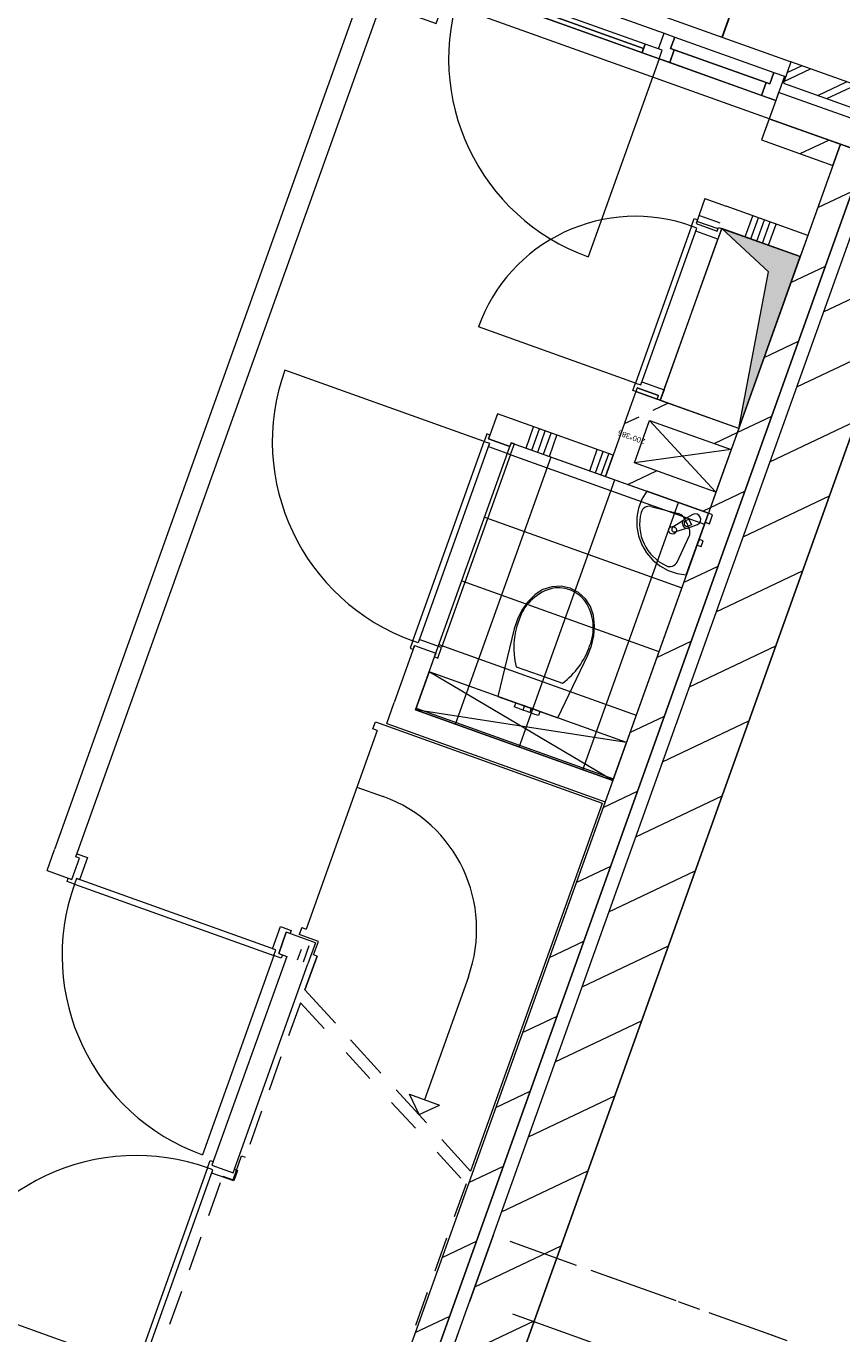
# Model space of a CAD drawing. Header units: metres. Extents: x 136314.7 to 136393.7, y 453293.7 to 453383.2.
# Tile 21 of 95: x 136353.9 to 136357.5, y 453315.8 to 453321.6. Entities that reach past the tile are written whole.
import ezdxf

# ---------------------------------------------------------------- set-up
doc = ezdxf.new("R2010")
doc.units = ezdxf.units.M
doc.set_wipeout_variables(frame=1)
for name, pattern in [('B0602', [312.5, 0, -312.5]), ('B0605', [966.6699999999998, 533.33, -233.3366666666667, 0.003333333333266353, -199.9999999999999]), ('B0701', [234.1199934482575, 155.9999942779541, -78.11999917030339]), ('B0703', [468.7000036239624, 312.5, -156.2000036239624]), ('Wipeout_Contour', [1000, 0, -1000])]:
    doc.linetypes.add(name, pattern=pattern)
for name, color, linetype in [('-DR-nw-vh-kantverharding', 4, 'Continuous'), ('kavelgrens', 211, 'Continuous'), ('SIT_Situatie plgr_2_23 Vloeren', 7, 'Continuous'), ('SIT_Situatie plgr_2_74 Sanitair', 7, 'Continuous'), ('SIT_Situatie plgr_2_New_21 Buitenwanden', 7, 'Continuous'), ('SIT_Situatie plgr_2_New_21 Buitenwanden Afdek-arcering', 7, 'Continuous'), ('SIT_Situatie plgr_2_New_21 Buitenwanden Deuren', 7, 'Continuous'), ('SIT_Situatie plgr_2_New_21 Buitenwanden Doorsnede-arcering', 7, 'Continuous'), ('SIT_Situatie plgr_2_New_22 C Binnenwanden', 7, 'Continuous'), ('SIT_Situatie plgr_2_New_22 C Binnenwanden Doorsnede-arcering', 7, 'Continuous'), ('SIT_Situatie plgr_2_New_22 NC Binnenwanden', 7, 'Continuous'), ('SIT_Situatie plgr_2_New_22 NC Binnenwanden Deuren', 7, 'Continuous'), ('SIT_Situatie plgr_2_New_22 NC Binnenwanden Doorsnede-arcering', 7, 'Continuous'), ('SIT_Situatie plgr_2_New_23 Vloeren', 7, 'Continuous'), ('SIT_Situatie plgr_2_New_24 Trappen', 7, 'Continuous'), ('SIT_Situatie plgr_2_New_43 Vloerafwerking', 7, 'Continuous'), ('SIT_Situatie plgr_2_New_43 Vloerafwerking Afdek-arcering', 7, 'Continuous'), ('SIT_Situatie plgr_2_New_74 Sanitair', 7, 'Continuous'), ('SIT_Situatie plgr_2_New_74 Sanitair 2D arcering', 7, 'Continuous'), ('SIT_Situatie plgr_2_New_90 Terrein perceel', 7, 'Continuous'), ('SIT_Situatie plgr_4_New_22 C Binnenwanden', 7, 'Continuous'), ('SIT_Situatie plgr_4_New_22 C Binnenwanden Doorsnede-arcering', 7, 'Continuous'), ('SIT_Situatie plgr_4_New_23 Vloeren', 7, 'Continuous'), ('SIT_Situatie plgr_4_New_28 Draagconstructies', 7, 'Continuous'), ('SIT_Situatie plgr_4_New_43 Vloerafwerking', 7, 'Continuous'), ('SIT_Situatie plgr_4_New_45 Plafondafwerking', 7, 'Continuous')]:
    doc.layers.add(name, color=color, linetype=linetype)
doc.styles.add('GENERATED_STYLE_1', font='arial.ttf')
pattern_1 = [(205.30822150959, (19050.70796805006, 24785.13211794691), (-106.8718969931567, 226.0053044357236), [])]

# ---------------------------------------------------------------- blocks, each defined once
blk = doc.blocks.new('*X86')
at = {"layer": 'SIT_Situatie plgr_2_New_22 NC Binnenwanden Doorsnede-arcering', "color": 7, "linetype": 'Continuous', "lineweight": 0}
for p, q in [((167787.7186523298, -128142.1333926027), (167821.4146684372, -128047.9815020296)), ((167813.5480009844, -128151.3774575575), (167847.2440170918, -128057.2255669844)), ((167839.3773496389, -128160.6215225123), (167873.0733657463, -128066.4696319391)), ((167865.2066982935, -128169.865587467), (167898.9027144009, -128075.7136968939)), ((167891.0360469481, -128179.1096524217), (167924.7320630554, -128084.9577618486)), ((168070.1743224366, -128243.2214454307), (168103.870338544, -128149.0695548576)), ((168096.0036710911, -128252.4655103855), (168129.6996871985, -128158.3136198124)), ((168121.8330197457, -128261.7095753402), (168155.5290358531, -128167.5576847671))]:
    blk.add_line(p, q, dxfattribs=at)
blk = doc.blocks.new('*X87')
at = {"layer": 'SIT_Situatie plgr_2_New_22 NC Binnenwanden Doorsnede-arcering', "color": 7, "linetype": 'Continuous', "lineweight": 0}
blk.add_line((168649.1426170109, -127144.0544410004), (168630.3347527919, -127137.323312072), dxfattribs=at)
blk = doc.blocks.new('*X88')
at = {"layer": 'SIT_Situatie plgr_2_New_22 NC Binnenwanden Doorsnede-arcering', "color": 7, "linetype": 'Continuous', "lineweight": 0}
blk.add_line((168630.3347526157, -127137.323312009), (168554.9906995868, -127110.3584993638), dxfattribs=at)
blk = doc.blocks.new('*X89')
at = {"layer": 'SIT_Situatie plgr_2_New_22 NC Binnenwanden Doorsnede-arcering', "color": 7, "linetype": 'Continuous', "lineweight": 0}
blk.add_line((168639.898573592, -127169.8837973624), (168545.7466598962, -127136.1878570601), dxfattribs=at)
blk = doc.blocks.new('*X100')
at = {"layer": 'SIT_Situatie plgr_2_New_22 NC Binnenwanden Doorsnede-arcering', "color": 7, "linetype": 'Continuous', "lineweight": 0}
for p, q in [((168760.3597802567, -127205.0747089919), (168794.0557218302, -127110.9227917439)), ((168786.1891363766, -127214.3187530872), (168819.8850779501, -127120.1668358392)), ((168812.0184924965, -127223.5627971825), (168845.7144340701, -127129.4108799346)), ((168837.8478486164, -127232.8068412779), (168871.54379019, -127138.6549240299)), ((168863.6772047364, -127242.0508853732), (168897.37314631, -127147.8989681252))]:
    blk.add_line(p, q, dxfattribs=at)
blk = doc.blocks.new('*X105')
at = {"layer": 'SIT_Situatie plgr_2_New_22 NC Binnenwanden Doorsnede-arcering', "color": 7, "linetype": 'Continuous', "lineweight": 0}
for p, q in [((166823.9981870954, -130351.6810850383), (166797.9061806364, -130424.5861943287)), ((166788.9247741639, -130368.2663681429), (166772.0768319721, -130415.3421294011))]:
    blk.add_line(p, q, dxfattribs=at)
blk = doc.blocks.new('woonblok 1 jutfasehof')
at = {"layer": 'SIT_Situatie plgr_2_New_22 C Binnenwanden Doorsnede-arcering', "linetype": 'Continuous', "lineweight": 0}
h = blk.add_hatch(dxfattribs=at)
h.set_pattern_fill('130_KALKZANDSTEEN_0002', color=252, style=0, pattern_type=2)
h.set_pattern_definition(pattern_1)
h.paths.add_polyline_path([(-13085.87097515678, 25357.34241961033), (-16610.47425999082, 15509.05466566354), (-16497.4919913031, 15468.61944633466), (-12972.88870646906, 25316.90720028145)])
at = {"layer": 'SIT_Situatie plgr_2_New_22 NC Binnenwanden Doorsnede-arcering', "linetype": 'Continuous', "lineweight": 0}
h = blk.add_hatch(dxfattribs=at)
h.set_pattern_fill('130_KALKZANDSTEEN_0002', color=252, style=0, pattern_type=2)
h.set_pattern_definition(pattern_1)
h.paths.add_polyline_path([(-13933.57040381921, 24131.28181120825), (-13571.0855075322, 24001.55209492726), (-13537.38949135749, 24095.70398568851), (-13899.87443625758, 24225.43371936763)])
h = blk.add_hatch(dxfattribs=at)
h.set_pattern_fill('130_KALKZANDSTEEN_0002', color=252, style=0, pattern_type=2)
h.set_pattern_definition(pattern_1)
h.paths.add_polyline_path([(-14000.96233893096, 23942.97799552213), (-13933.57040514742, 24131.2818111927), (-14027.72229300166, 24164.97782949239), (-14095.11422959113, 23976.67401482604)])
h = blk.add_hatch(dxfattribs=at)
h.set_pattern_fill('130_KALKZANDSTEEN_0002', color=252, style=0, pattern_type=2)
h.set_pattern_definition(pattern_1)
h.paths.add_polyline_path([(-14034.6583064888, 23848.82608757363), (-13672.17341146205, 23719.09637445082), (-13638.47739317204, 23813.24826424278), (-14000.96233893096, 23942.97799552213)])
at = {"layer": 'SIT_Situatie plgr_2_New_43 Vloerafwerking Afdek-arcering', "linetype": 'Continuous', "lineweight": 0}
h = blk.add_hatch(dxfattribs=at)
h.set_pattern_fill('950_RASTER_300_0002', color=252, style=0, pattern_type=2)
h.set_pattern_definition([(340.3082215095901, (-14322.26462745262, 23282.62594709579), (101.0880483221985, 282.455671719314), []), (70.30822150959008, (-14322.26462745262, 23282.62594709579), (-282.455671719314, 101.0880483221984), [])])
h.paths.add_polyline_path([(-14547.78601714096, 24032.46933260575), (-14972.35582009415, 22846.15551138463), (-14096.74323776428, 22532.78256158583), (-13672.17343481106, 23719.09638280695)])
at = {"layer": 'SIT_Situatie plgr_2_New_74 Sanitair 2D arcering', "linetype": 'Continuous', "lineweight": 0}
blk.add_hatch(color=252, dxfattribs=at).paths.add_polyline_path([(-13537.38949049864, 24095.70398808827), (-13264.45234913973, 24858.33451256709), (-13612.81444061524, 24983.00950308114), (-13405.85377609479, 24791.4694052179)])
at = {"layer": 'SIT_Situatie plgr_4_New_22 C Binnenwanden Doorsnede-arcering', "linetype": 'Continuous', "lineweight": 0}
h = blk.add_hatch(dxfattribs=at)
h.set_pattern_fill('130_KALKZANDSTEEN_0004', color=252, style=0, pattern_type=2)
h.set_pattern_definition([(205.3082214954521, (19084.40436645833, 24879.28353662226), (-106.8718969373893, 226.0053044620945), [])])
h.paths.add_polyline_path([(-12883.02989143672, 25389.89666212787), (-15889.72595040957, 16988.72319877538), (-15607.27028344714, 16887.63513716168), (-12600.57422447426, 25288.8086005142)])
at = {"layer": 'SIT_Situatie plgr_2_New_21 Buitenwanden', "color": 252, "linetype": 'Continuous', "lineweight": 0}
blk.add_line((-13373.23452466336, 25551.52871455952), (-13402.21309851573, 25470.55808866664), dxfattribs=at)
at = {"layer": 'SIT_Situatie plgr_2_New_21 Buitenwanden Deuren', "color": 252, "linetype": 'Continuous', "lineweight": 0}
for p, q in [((-14716.02930100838, 26153.18242610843), (-13868.66228585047, 25849.91828114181)), ((-13891.06992281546, 25736.85680315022), (-14770.44858076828, 26051.57759359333)), ((-14688.3878650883, 26043.45115882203), (-13959.65223205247, 25782.64399415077)), ((-13893.5973377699, 25780.24588211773), (-13868.66228585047, 25849.91828114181)), ((-13868.66228585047, 25849.91828114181), (-13821.5863405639, 25833.07027308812)), ((-13821.5863405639, 25833.07027308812), (-13839.7821892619, 25782.22825217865)), ((-13952.91302883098, 25801.47437226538), (-13966.39143527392, 25763.81361603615)), ((-13877.59151637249, 25774.51755937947), (-13952.91302883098, 25801.47437226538)), ((-13877.59151637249, 25774.51755937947), (-13893.5973377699, 25780.24588211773)), ((-13891.06992281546, 25736.85680315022), (-13877.59151637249, 25774.51755937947)), ((-13891.06992281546, 25736.85680315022), (-13877.59151637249, 25774.51755937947)), ((-13823.77636786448, 25776.49992944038), (-13843.99397752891, 25720.00879509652)), ((-13839.7821892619, 25782.22825217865), (-13823.77636786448, 25776.49992944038)), ((-13416.09868168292, 25630.59617969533), (-13823.77636786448, 25776.49992944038)), ((-13891.06992281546, 25736.85680315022), (-14205.79071325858, 24857.47814519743)), ((-13966.39143527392, 25763.81361603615), (-13891.06992281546, 25736.85680315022)), ((-13843.99397752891, 25720.00879509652), (-13891.06992281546, 25736.85680315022)), ((-13436.31629134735, 25574.10504535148), (-13843.99397752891, 25720.00879509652)), ((-13400.09286028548, 25624.86785695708), (-13381.89701158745, 25675.70987786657)), ((-13436.31629134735, 25574.10504535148), (-13416.09868168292, 25630.59617969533)), ((-13416.09868168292, 25630.59617969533), (-13400.09286028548, 25624.86785695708)), ((-13373.23452466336, 25551.52871455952), (-13436.31629134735, 25574.10504535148)), ((-13373.23452466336, 25551.52871455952), (-13402.21309851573, 25470.55808866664))]:
    blk.add_line(p, q, dxfattribs=at)
at = {"layer": 'SIT_Situatie plgr_2_New_21 Buitenwanden Deuren', "color": 252, "linetype": 'Continuous', "lineweight": 0, "flags": 128}
for points in [[(-14688.3878650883, 26043.45115882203), (-13959.65223205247, 25782.64399415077), (-13952.91302883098, 25801.47437226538), (-14681.64866186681, 26062.28153693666)], [(-14695.12706830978, 26024.62078070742), (-13966.39143527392, 25763.81361603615), (-13959.65223205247, 25782.64399415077), (-14688.3878650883, 26043.45115882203)], [(-13821.5863405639, 25833.07027308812), (-13381.89701158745, 25675.70987786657), (-13400.09286028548, 25624.86785695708), (-13839.7821892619, 25782.22825217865)], [(-13436.31629134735, 25574.10504535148), (-13843.99397752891, 25720.00879509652), (-13823.77636786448, 25776.49992944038), (-13416.09868168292, 25630.59617969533)]]:
    blk.add_lwpolyline(points, close=True, dxfattribs=at)
at = {"layer": 'SIT_Situatie plgr_2_New_21 Buitenwanden Deuren', "color": 252, "linetype": 'Continuous', "lineweight": 0}
blk.add_arc((-13891.06992281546, 25736.85680315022), 934.0000000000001, 160.3082215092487, 250.3082215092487, dxfattribs=at)
at = {"layer": 'SIT_Situatie plgr_2_New_22 C Binnenwanden', "color": 252, "linetype": 'Continuous', "lineweight": 0, "flags": 128}
for points in [[(-13085.87097515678, 25357.34241961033), (-16610.47425999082, 15509.05466566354)], [(-16497.4919913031, 15468.61944633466), (-12972.88870646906, 25316.90720028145)], [(-12972.88870646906, 25316.90720028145), (-13085.87097515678, 25357.34241961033)]]:
    blk.add_lwpolyline(points, dxfattribs=at)
at = {"layer": 'SIT_Situatie plgr_2_New_22 NC Binnenwanden', "color": 252, "linetype": 'Continuous', "lineweight": 0}
for p, q in [((-13726.98595298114, 25005.28324710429), (-13632.83403573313, 24971.58730553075)), ((-13988.12950017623, 24275.60588843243), (-13893.97758292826, 24241.90994685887)), ((-14647.8345109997, 24049.68871607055), (-14553.68262042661, 24015.99269996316)), ((-14976.37066804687, 23131.70778298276), (-14882.21877747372, 23098.01176687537)), ((-16497.63560679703, 22093.60421583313), (-16463.93959068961, 22187.75610640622)), ((-15579.65467370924, 21765.06805878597), (-15545.95865760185, 21859.2199493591)), ((-15876.25340834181, 20825.03592586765), (-15782.10151776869, 20791.33990976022))]:
    blk.add_line(p, q, dxfattribs=at)
at = {"layer": 'SIT_Situatie plgr_2_New_22 NC Binnenwanden', "color": 252, "linetype": 'Continuous', "lineweight": 0, "flags": 128}
for points in [[(-15219.14574922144, 26014.608679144), (-16574.56806110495, 22227.34892602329)], [(-16480.41617119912, 22193.6529080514), (-15124.99385928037, 25980.91266127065)], [(-13402.21309851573, 25470.55808866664), (-13435.90911462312, 25376.40619809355)], [(-13435.90911462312, 25376.40619809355), (-13119.55878501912, 25263.18759210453)], [(-13119.55878501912, 25263.18759210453), (-13085.86276891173, 25357.33948267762)], [(-13687.39322096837, 25115.91175172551), (-13726.98595079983, 25005.28325319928)], [(-13687.39322096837, 25115.91175172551), (-13593.2413037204, 25082.21581015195)], [(-13230.75636939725, 24952.4864161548), (-13593.2413037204, 25082.21581015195)], [(-13632.83403711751, 24971.58730166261), (-13626.93724529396, 24988.06389290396)], [(-13626.93724529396, 24988.06389290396), (-13264.45231097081, 24858.33449890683)], [(-13230.75636939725, 24952.4864161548), (-13264.45231097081, 24858.33449890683)], [(-13988.12950062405, 24275.60588718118), (-13994.02628647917, 24259.1293126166)], [(-13994.02632604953, 24259.12973765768), (-14027.72229360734, 24164.97782970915)], [(-13537.38949049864, 24095.70398808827), (-13994.02632604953, 24259.12973765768)], [(-13994.02628647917, 24259.1293126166), (-13899.8743692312, 24225.43337104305)], [(-13899.8743692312, 24225.43337104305), (-13893.9775814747, 24241.90995092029)], [(-14608.24169108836, 24160.31718831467), (-14641.93770842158, 24066.16529818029)], [(-14095.11422884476, 23976.67401347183), (-14608.24169108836, 24160.31718831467)], [(-14027.72229360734, 24164.97782970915), (-14095.11422872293, 23976.67401381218)], [(-14000.96233893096, 23942.97799552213), (-13933.57040381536, 24131.28181141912)], [(-13933.57040381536, 24131.28181141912), (-13571.08550878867, 24001.55209829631)], [(-13537.38949049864, 24095.70398808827), (-13571.08550878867, 24001.55209829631)], [(-14641.93770842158, 24066.16529818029), (-14647.83450830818, 24049.68872619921)], [(-14553.68262355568, 24015.99269382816), (-14547.78581838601, 24032.46928057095)], [(-14547.78581838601, 24032.46928057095), (-14128.81019640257, 23882.52210552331)], [(-14095.11422884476, 23976.67401347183), (-14128.81019640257, 23882.52210552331)], [(-14128.81019628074, 23882.52210586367), (-14095.11422872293, 23976.67401381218)], [(-13638.47739317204, 23813.24826424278), (-14000.96233893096, 23942.97799552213)], [(-14128.81019628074, 23882.52210586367), (-13672.17341146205, 23719.09637445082)], [(-13638.47739317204, 23813.24826424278), (-13672.17341146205, 23719.09637445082)], [(-14976.37068441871, 23131.70777751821), (-15066.50752889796, 22879.85147668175)], [(-14972.35563876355, 22846.15545934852), (-14882.21879047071, 23098.01177084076)], [(-15100.20354623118, 22785.69958654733), (-15066.50752889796, 22879.85147668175)], [(-14096.74323776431, 22532.7825615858), (-14972.35563876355, 22846.15545934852)], [(-15100.20354623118, 22785.69958654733), (-14130.43925509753, 22438.63067145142)], [(-14096.74323776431, 22532.7825615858), (-14130.43925509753, 22438.63067145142)], [(-16608.26407897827, 22133.1970360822), (-16574.56806110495, 22227.34892602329)], [(-16463.93959866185, 22187.7561078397), (-16480.41617119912, 22193.6529080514)], [(-16608.26407897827, 22133.1970360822), (-16497.63560906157, 22093.60421522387)], [(-15416.49975565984, 21812.88788363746), (-15545.95866218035, 21859.21992907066)], [(-15416.49975565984, 21812.88788363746), (-15450.19577397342, 21718.73599385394)], [(-15544.34766387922, 21752.43201182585), (-15876.253433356, 20825.03592794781)], [(-15782.10154129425, 20791.33991599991), (-15450.19577397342, 21718.73599385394)], [(-15579.65467295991, 21765.06803659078), (-15544.34766387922, 21752.43201182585)]]:
    blk.add_lwpolyline(points, dxfattribs=at)
at = {"layer": 'SIT_Situatie plgr_2_New_22 NC Binnenwanden Deuren', "color": 252, "linetype": 'Continuous', "lineweight": 0}
for p, q in [((-13747.00553034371, 24993.86105282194), (-13735.21195079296, 25026.81422385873)), ((-13735.21195079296, 25026.81422385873), (-13721.08916320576, 25021.7598326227)), ((-13721.08916320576, 25021.7598326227), (-13726.98595298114, 25005.28324710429)), ((-13747.00553034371, 24993.86105282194), (-13996.35549798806, 24297.13686518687)), ((-13747.00553034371, 24993.86105282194), (-13996.35549798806, 24297.13686518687)), ((-13972.34675908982, 24288.54440008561), (-13722.99679144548, 24985.26858772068)), ((-13722.99679144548, 24985.26858772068), (-13747.00553034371, 24993.86105282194)), ((-13722.99679144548, 24985.26858772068), (-13747.00553034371, 24993.86105282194)), ((-13728.05118268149, 24971.14580013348), (-13722.99679144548, 24985.26858772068)), ((-13629.66242915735, 24935.93354118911), (-13728.05118268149, 24971.14580013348)), ((-13726.98595298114, 25005.28324710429), (-13632.83403573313, 24971.58730553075)), ((-13726.98595298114, 25005.28324710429), (-13632.83403573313, 24971.58730553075)), ((-13726.98595298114, 25005.28324710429), (-13632.83403573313, 24971.58730553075)), ((-13632.83403573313, 24971.58730553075), (-13626.93724595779, 24988.06389104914)), ((-13612.81445837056, 24983.00949981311), (-13629.66242915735, 24935.93354118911)), ((-13626.93724595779, 24988.06389104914), (-13612.81445837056, 24983.00949981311)), ((-13868.90361432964, 24267.45492872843), (-13629.66242915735, 24935.93354118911)), ((-13996.35549798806, 24297.13686518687), (-14693.07968562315, 24546.48683283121)), ((-14667.85409816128, 24038.26653880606), (-15552.88186542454, 24355.00910173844)), ((-14008.14907753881, 24264.18369415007), (-13996.35549798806, 24297.13686518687)), ((-13994.02628995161, 24259.12930291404), (-14008.14907753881, 24264.18369415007)), ((-13996.35549798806, 24297.13686518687), (-13972.34675908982, 24288.54440008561)), ((-13996.35549798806, 24297.13686518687), (-13972.34675908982, 24288.54440008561)), ((-13988.12950017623, 24275.60588843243), (-13994.02628995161, 24259.12930291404)), ((-13893.97758292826, 24241.90994685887), (-13988.12950017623, 24275.60588843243)), ((-13988.12950017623, 24275.60588843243), (-13893.97758292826, 24241.90994685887)), ((-13988.12950017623, 24275.60588843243), (-13893.97758292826, 24241.90994685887)), ((-13972.34675908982, 24288.54440008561), (-13967.29236785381, 24302.66718767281)), ((-13967.29236785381, 24302.66718767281), (-13868.90361432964, 24267.45492872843)), ((-13868.90361432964, 24267.45492872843), (-13885.75158511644, 24220.37897010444)), ((-13899.87437270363, 24225.43336134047), (-13893.97758292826, 24241.90994685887)), ((-13885.75158511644, 24220.37897010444), (-13899.87437270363, 24225.43336134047)), ((-14984.59666109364, 23153.23877154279), (-14667.85409816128, 24038.26653880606)), ((-14984.59666109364, 23153.23877154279), (-14667.85409816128, 24038.26653880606)), ((-14643.84536617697, 24029.67405438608), (-14960.58792910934, 23144.6462871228)), ((-14656.06049209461, 24071.2197003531), (-14667.85409816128, 24038.26653880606)), ((-14667.85409816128, 24038.26653880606), (-14643.84536617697, 24029.67405438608)), ((-14667.85409816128, 24038.26653880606), (-14643.84536617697, 24029.67405438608)), ((-14641.93770857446, 24066.16529775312), (-14656.06049209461, 24071.2197003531)), ((-14643.84536617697, 24029.67405438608), (-14648.89976877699, 24015.55127086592)), ((-14647.8345116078, 24049.6887169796), (-14641.93770857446, 24066.16529775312)), ((-14553.68262147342, 24015.99269964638), (-14647.8345116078, 24049.6887169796)), ((-14647.8345116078, 24049.6887169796), (-14553.68262147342, 24015.99269964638)), ((-14647.8345116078, 24049.6887169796), (-14553.68262147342, 24015.99269964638)), ((-14547.78581844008, 24032.46928041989), (-14553.68262147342, 24015.99269964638)), ((-14533.66303491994, 24027.41487781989), (-14547.78581844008, 24032.46928041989)), ((-14550.51104358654, 23980.33893275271), (-14857.14480131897, 23123.55673252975)), ((-14648.89976877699, 24015.55127086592), (-14550.51104358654, 23980.33893275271)), ((-14550.51104358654, 23980.33893275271), (-14533.66303491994, 24027.41487781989)), ((-14984.59666109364, 23153.23877154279), (-14996.39026716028, 23120.28560999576)), ((-14996.39026716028, 23120.28560999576), (-14982.26748364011, 23115.23120739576)), ((-14960.58792910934, 23144.6462871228), (-14984.59666109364, 23153.23877154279)), ((-14960.58792910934, 23144.6462871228), (-14984.59666109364, 23153.23877154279)), ((-14982.26748364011, 23115.23120739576), (-14976.37068060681, 23131.70778816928)), ((-14976.37068060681, 23131.70778816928), (-14882.2187904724, 23098.01177083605)), ((-14976.37068060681, 23131.70778816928), (-14882.2187904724, 23098.01177083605)), ((-14976.37068060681, 23131.70778816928), (-14882.2187904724, 23098.01177083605)), ((-14955.53352650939, 23158.76907064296), (-14960.58792910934, 23144.6462871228)), ((-14857.14480131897, 23123.55673252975), (-14955.53352650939, 23158.76907064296)), ((-14873.99280998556, 23076.48078746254), (-14857.14480131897, 23123.55673252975)), ((-14882.2187904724, 23098.01177083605), (-14888.11559350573, 23081.53519006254)), ((-14888.11559350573, 23081.53519006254), (-14873.99280998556, 23076.48078746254)), ((-16497.6356081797, 22093.60421490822), (-16463.93959020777, 22187.75610481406)), ((-16497.6356081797, 22093.60421490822), (-16463.93959020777, 22187.75610481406)), ((-16497.6356081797, 22093.60421490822), (-16463.93959020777, 22187.75610481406)), ((-16480.41617094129, 22193.65290795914), (-16475.36176824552, 22207.77569144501)), ((-16463.93959020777, 22187.75610481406), (-16480.41617094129, 22193.65290795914)), ((-16475.36176824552, 22207.77569144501), (-16428.28582329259, 22190.92768245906)), ((-16428.28582329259, 22190.92768245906), (-16463.49816207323, 22092.53895750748)), ((-16519.16659160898, 22085.37823456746), (-16514.11218891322, 22099.50101805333)), ((-16486.21343014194, 22073.58462827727), (-16519.16659160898, 22085.37823456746)), ((-16514.11218891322, 22099.50101805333), (-16497.6356081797, 22093.60421490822)), ((-16477.62094555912, 22097.59336020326), (-16486.21343014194, 22073.58462827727)), ((-16477.62094555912, 22097.59336020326), (-16486.21343014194, 22073.58462827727)), ((-16486.21343014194, 22073.58462827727), (-15601.18566502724, 21756.84205934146)), ((-16463.49816207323, 22092.53895750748), (-16477.62094555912, 22097.59336020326)), ((-15592.59318044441, 21780.85079126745), (-16477.62094555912, 22097.59336020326)), ((-15606.71596393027, 21785.90519396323), (-15571.50362514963, 21884.2939189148)), ((-15571.50362514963, 21884.2939189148), (-15524.42768019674, 21867.44590992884)), ((-15545.95866362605, 21859.21992958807), (-15579.65468159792, 21765.06803968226)), ((-15579.65468159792, 21765.06803968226), (-15545.95866362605, 21859.21992958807)), ((-15579.65468159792, 21765.06803968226), (-15545.95866362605, 21859.21992958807)), ((-15529.48208289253, 21853.32312644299), (-15545.95866362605, 21859.21992958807)), ((-15524.42768019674, 21867.44590992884), (-15529.48208289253, 21853.32312644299)), ((-15592.59318044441, 21780.85079126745), (-15606.71596393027, 21785.90519396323)), ((-15601.18566502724, 21756.84205934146), (-15592.59318044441, 21780.85079126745)), ((-15601.18566502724, 21756.84205934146), (-15592.59318044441, 21780.85079126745)), ((-15601.18566502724, 21756.84205934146), (-15917.92823396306, 20871.81429422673)), ((-15568.2325035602, 21745.04845305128), (-15601.18566502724, 21756.84205934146)), ((-15579.65468159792, 21765.06803968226), (-15563.1781008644, 21759.17123653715)), ((-15563.1781008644, 21759.17123653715), (-15568.2325035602, 21745.04845305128)), ((-15896.27301745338, 20813.61375717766), (-15884.47941104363, 20846.56691860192)), ((-15884.47941104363, 20846.56691860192), (-15870.35662757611, 20841.51251585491)), ((-15870.35662757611, 20841.51251585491), (-15876.25343078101, 20825.03593514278)), ((-15896.27301745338, 20813.61375717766), (-16213.01558960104, 19928.58599321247)), ((-16189.00685770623, 19919.99350854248), (-15872.26428555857, 20805.02127250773)), ((-15872.26428555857, 20805.02127250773), (-15896.27301745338, 20813.61375717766)), ((-15872.26428555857, 20805.02127250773), (-15896.27301745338, 20813.61375717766)), ((-15877.31868830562, 20790.89848904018), (-15872.26428555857, 20805.02127250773)), ((-15778.92996348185, 20755.68614990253), (-15877.31868830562, 20790.89848904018)), ((-15876.25343078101, 20825.03593514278), (-15782.10154099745, 20791.33991682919)), ((-15876.25343078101, 20825.03593514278), (-15782.10154099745, 20791.33991682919)), ((-15876.25343078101, 20825.03593514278), (-15782.10154099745, 20791.33991682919)), ((-15782.10154099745, 20791.33991682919), (-15776.20473779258, 20807.81649754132)), ((-15762.08195432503, 20802.76209479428), (-15778.92996348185, 20755.68614990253)), ((-15776.20473779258, 20807.81649754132), (-15762.08195432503, 20802.76209479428)), ((-16213.01558960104, 19928.58599321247), (-17098.04335356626, 20245.32856536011))]:
    blk.add_line(p, q, dxfattribs=at)
for centre, radius, start, end in [((-13996.35549798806, 24297.13686518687), 740.0000000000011, 70.3082668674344, 160.3082668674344), ((-14667.85409816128, 24038.26653880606), 940.0000000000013, 160.3082215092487, 250.3082215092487), ((-15601.18566502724, 21756.84205934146), 940.0000000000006, 160.3082215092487, 250.3082215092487), ((-16213.01558960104, 19928.58599321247), 939.9999999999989, 70.30822150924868, 160.3082215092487)]:
    blk.add_arc(centre, radius, start, end, dxfattribs=at)
at = {"layer": 'SIT_Situatie plgr_2_New_23 Vloeren', "color": 252, "linetype": 'Continuous', "lineweight": 0, "flags": 128}
blk.add_lwpolyline([(-17435.68011338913, 26914.0954268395), (-12972.89496644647, 25316.8897089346), (-16497.49206534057, 15468.61923946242), (-20960.29501356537, 17065.80108430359)], close=True, dxfattribs=at)
at = {"layer": 'SIT_Situatie plgr_2_New_24 Trappen', "color": 252, "linetype": 'Continuous', "lineweight": 0}
for p, q in [((-15142.93862207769, 22755.32315451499), (-15458.5018129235, 21873.59069929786)), ((-15161.76900019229, 22762.06235773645), (-15150.64931487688, 22793.13248162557)), ((-15142.93862207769, 22755.32315451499), (-15161.76900019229, 22762.06235773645)), ((-15150.64931487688, 22793.13248162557), (-14143.22408574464, 22432.58510927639)), ((-15232.90698508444, 22503.93760668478), (-15116.15864077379, 22462.15454671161)), ((-14150.97416944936, 22410.93017444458), (-14727.65736291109, 20799.58796849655)), ((-14143.22408574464, 22432.58510927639), (-14154.34377106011, 22401.51498538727)), ((-15477.33219103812, 21880.32990251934), (-15488.45187635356, 21849.25977863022)), ((-15403.71517483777, 21818.93336413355), (-15488.45187635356, 21849.25977863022)), ((-15477.33219103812, 21880.32990251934), (-15458.5018129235, 21873.59069929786)), ((-15425.11214506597, 21759.14691361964), (-15403.71517483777, 21818.93336413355)), ((-15463.34635102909, 21603.34740428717), (-15409.57708312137, 21753.5870709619)), ((-15409.57708312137, 21753.5870709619), (-15463.34635102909, 21603.34740428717)), ((-15409.57708312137, 21753.5870709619), (-15425.11214506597, 21759.14691361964)), ((-14737.7048666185, 21661.82665089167), (-14932.89834767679, 21116.42581743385)), ((-15463.34635102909, 21603.34740428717), (-15328.31022878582, 21455.81691357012)), ((-15260.79216766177, 21382.05166822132), (-15125.75604541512, 21234.52117751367)), ((-15058.23798429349, 21160.75593215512), (-14923.2018620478, 21013.22544144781)), ((-14956.72502916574, 21049.85037714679), (-14999.47378796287, 21140.25249892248)), ((-14999.47378796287, 21140.25249892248), (-14866.32290739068, 21092.59913594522)), ((-14956.72502916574, 21049.85037714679), (-14866.32290739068, 21092.59913594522)), ((-14855.68380092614, 20939.46019608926), (-14727.65736291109, 20799.58796849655))]:
    blk.add_line(p, q, dxfattribs=at)
at = {"layer": 'SIT_Situatie plgr_2_New_24 Trappen', "color": 252, "linetype": 'B0701', "lineweight": 0}
for p, q in [((-15483.56396069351, 21546.8562699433), (-15729.01531581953, 20861.02714832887)), ((-15483.56396069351, 21546.8562699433), (-15348.52783845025, 21399.32577922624)), ((-15281.00977732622, 21325.56053387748), (-15145.97365507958, 21178.0300431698)), ((-15078.45559395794, 21104.26479781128), (-14943.41947171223, 20956.73430710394)), ((-15782.62687596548, 20760.195354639), (-15744.5503777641, 20866.5869909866)), ((-15744.5503777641, 20866.5869909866), (-15729.01531581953, 20861.02714832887)), ((-14875.9014105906, 20882.96906174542), (-14747.87497257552, 20743.09683415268)), ((-16148.94281694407, 19879.10192520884), (-15827.81978344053, 20776.36944237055)), ((-15827.81978344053, 20776.36944237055), (-15782.62687596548, 20760.195354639)), ((-14747.87497257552, 20743.09683415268), (-15181.06138185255, 19532.70687962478))]:
    blk.add_line(p, q, dxfattribs=at)
at = {"layer": 'SIT_Situatie plgr_2_New_24 Trappen', "color": 252, "linetype": 'Continuous', "lineweight": 0}
blk.add_arc((-15327.09570160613, 21872.76371172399), 626.0000000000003, 340.3082215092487, 70.30822150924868, dxfattribs=at)
at = {"layer": 'SIT_Situatie plgr_2_New_43 Vloerafwerking', "color": 252, "linetype": 'Continuous', "lineweight": 0, "flags": 128}
blk.add_lwpolyline([(-14547.78601714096, 24032.46933260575), (-13672.17343481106, 23719.09638280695), (-14096.74323776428, 22532.78256158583), (-14972.35582009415, 22846.15551138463)], close=True, dxfattribs=at)
at = {"layer": 'SIT_Situatie plgr_2_New_74 Sanitair', "color": 252, "linetype": 'Continuous', "lineweight": 0}
for p, q in [((-13885.75158197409, 24220.37897860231), (-13612.81444061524, 24983.00950308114)), ((-13612.81444061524, 24983.00950308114), (-13405.85377609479, 24791.4694052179)), ((-13264.45234913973, 24858.33451256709), (-13612.81444061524, 24983.00950308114)), ((-13537.38949049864, 24095.70398808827), (-13264.45234913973, 24858.33451256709)), ((-13537.38949049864, 24095.70398808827), (-13405.85377609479, 24791.4694052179)), ((-13537.38949049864, 24095.70398808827), (-13885.75158197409, 24220.37897860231)), ((-14000.96233893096, 23942.97799552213), (-13933.57030972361, 24131.28176826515)), ((-13933.57030972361, 24131.28176826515), (-13571.08550878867, 24001.55209829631)), ((-13933.57030972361, 24131.28176826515), (-13638.47753799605, 23813.2483255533)), ((-13571.08550878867, 24001.55209829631), (-14000.96233893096, 23942.97799552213)), ((-13571.08550878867, 24001.55209829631), (-13638.47753799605, 23813.2483255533)), ((-13638.47753799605, 23813.2483255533), (-14000.96233893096, 23942.97799552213)), ((-13927.54400870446, 23749.01570218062), (-13805.16182469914, 23718.08605213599)), ((-13772.61600702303, 23686.65558028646), (-13759.17267175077, 23693.01257595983)), ((-13759.17267175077, 23693.01257595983), (-13747.54500935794, 23668.42319883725)), ((-13747.54500935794, 23668.42319883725), (-13760.98834463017, 23662.06620316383)), ((-13811.18718953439, 23502.62661018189), (-13757.37621877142, 23616.89858294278)), ((-14096.74323653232, 22532.78255445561), (-14911.70281261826, 23015.62884384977)), ((-14525.44727126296, 23038.21018894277), (-14422.8766396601, 23001.50039404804)), ((-14422.8766396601, 23001.50039404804), (-14320.30620572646, 22964.79146581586)), ((-14527.56327756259, 22878.14916869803), (-14534.30248078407, 22859.31879058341)), ((-14511.8447008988, 22872.52364796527), (-14527.56327756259, 22878.14916869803)), ((-14488.96100242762, 22864.33380209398), (-14511.8447008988, 22872.52364796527)), ((-14036.09040753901, 22702.2559574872), (-14972.35564161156, 22846.15544081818)), ((-14518.58390412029, 22853.69326985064), (-14534.30248078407, 22859.31879058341)), ((-14495.7002056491, 22845.50342397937), (-14518.58390412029, 22853.69326985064)), ((-14488.96100242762, 22864.33380209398), (-14495.7002056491, 22845.50342397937)), ((-14491.28797360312, 22843.92433044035), (-14495.7002056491, 22845.50342397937)), ((-14480.63590315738, 22840.11206140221), (-14491.28797360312, 22843.92433044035)), ((-14484.54877038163, 22862.75470855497), (-14488.96100242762, 22864.33380209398)), ((-14473.8966999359, 22858.94243951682), (-14484.54877038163, 22862.75470855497)), ((-14469.98383271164, 22836.29979236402), (-14480.63590315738, 22840.11206140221)), ((-14463.24462949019, 22855.13017047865), (-14473.8966999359, 22858.94243951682)), ((-14465.57160066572, 22834.72069882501), (-14469.98383271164, 22836.29979236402)), ((-14458.83239744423, 22853.55107693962), (-14465.57160066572, 22834.72069882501)), ((-14442.68790219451, 22826.53085295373), (-14465.57160066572, 22834.72069882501)), ((-14458.83239744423, 22853.55107693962), (-14463.24462949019, 22855.13017047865)), ((-14435.94869897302, 22845.36123106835), (-14458.83239744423, 22853.55107693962)), ((-14426.96932553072, 22820.90533222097), (-14442.68790219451, 22826.53085295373)), ((-14420.23012230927, 22839.73571033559), (-14435.94869897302, 22845.36123106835)), ((-14420.23012230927, 22839.73571033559), (-14426.96932553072, 22820.90533222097))]:
    blk.add_line(p, q, dxfattribs=at)
at = {"layer": 'SIT_Situatie plgr_2_New_74 Sanitair', "color": 252, "linetype": 'Continuous', "lineweight": 0, "flags": 128}
for points in [[(-13946.06957163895, 23817.12105955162), (-13967.28343629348, 23781.23305028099), (-13981.8328583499, 23742.16427378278), (-13989.26077675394, 23701.14205139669), (-13989.3338480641, 23659.4550707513), (-13982.04977679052, 23618.41290244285), (-13967.63738750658, 23579.30486068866), (-13946.54943646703, 23543.35950032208), (-13919.44838855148, 23511.70602250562), (-13887.18560634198, 23485.33880157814), (-13850.77460509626, 23465.08614740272), (-13811.35921379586, 23451.58428452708), (-13770.17764246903, 23445.25736558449), (-13672.17341127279, 23719.09637438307)], [(-13672.17341127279, 23719.09637438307), (-13686.32573803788, 23679.55258034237), (-13667.49535992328, 23672.81337712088), (-13653.34303315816, 23712.35717116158)], [(-13713.61951108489, 23603.28954897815), (-13722.71743543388, 23577.86853852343), (-13703.88705731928, 23571.12933530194), (-13694.78913297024, 23596.55034575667)], [(-14180.6931308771, 23175.39842916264), (-14177.7054696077, 23220.56121789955), (-14181.77478809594, 23265.639419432), (-14194.90883146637, 23304.90764262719), (-14217.61097111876, 23339.53580029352), (-14248.38389986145, 23367.24001125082), (-14285.19884368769, 23386.19349068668), (-14325.67983981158, 23394.90345190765), (-14367.0432831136, 23393.01612406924), (-14406.56199141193, 23380.65618302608), (-14441.629529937, 23358.6388219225), (-14473.37728222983, 23326.37919032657), (-14499.72425539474, 23289.57646472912), (-14520.02987008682, 23249.12543732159), (-14533.80043174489, 23206.00960220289), (-14606.62713559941, 22906.4453294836), (-14341.16626427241, 22811.43954955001), (-14207.37902252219, 23089.18665795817), (-14190.66513228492, 23131.24910533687)], [(-14036.09040753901, 22702.2559574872), (-14911.70281261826, 23015.62884384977), (-14972.35564161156, 22846.15544081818), (-14096.74323653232, 22532.78255445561)]]:
    blk.add_lwpolyline(points, close=True, dxfattribs=at)
blk.add_lwpolyline([(-13741.52649209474, 23713.96730844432), (-13777.74277237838, 23692.41691789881, 0.1210195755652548), (-13784.94515095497, 23685.39367625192), (-13829.96422975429, 23656.77170933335, 0.8825662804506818), (-13820.47400530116, 23636.70243829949), (-13769.78663945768, 23653.33750337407, 0.1210195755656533), (-13759.78829368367, 23654.4480267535), (-13720.15211269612, 23668.76624755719, 0.9999999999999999)], format="xyb", close=True, dxfattribs=at)
at = {"layer": 'SIT_Situatie plgr_2_New_74 Sanitair', "color": 252, "linetype": 'Continuous', "lineweight": 0}
for centre, radius, start, end in [((-13767.04796645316, 23674.24466387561), 21.08576984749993, 148.0792468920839, 262.5371961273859), ((-13766.8021758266, 23674.36089172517), 13.59999999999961, 115.3082215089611, 295.3082215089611)]:
    blk.add_arc(centre, radius, start, end, dxfattribs=at)
for centre, major_axis, ratio, start_param, end_param in [((-13936.23236709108, 23714.65503153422), (-11.94338999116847, -33.37168239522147), 0.9993719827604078, 3.237672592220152, 4.819611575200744), ((-13774.52711944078, 23670.8953387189), (-68.42292765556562, -191.1842627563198), 0.9993719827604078, 4.796605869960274, 6.200480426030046), ((-13814.49487532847, 23681.17575625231), (-12.82881514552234, -35.84569748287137), 0.999371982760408, 2.530550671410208, 3.237672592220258), ((-13965.50495541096, 23580.2913808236), (-74.0283683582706, -206.846732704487), 0.999371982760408, 2.204537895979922, 2.507898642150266), ((-13791.79710192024, 23633.11253296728), (-12.82881514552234, -35.84569748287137), 0.999371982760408, 1.474322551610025, 2.18144447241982), ((-13843.23040677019, 23517.72056116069), (-11.94338999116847, -33.37168239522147), 0.9993719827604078, 6.175568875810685, 7.757507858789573), ((-14268.10434423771, 23168.46539333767), (-241.8720182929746, 86.56356632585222), 0.8755458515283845, 5.438324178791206, 6.338912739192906), ((-14327.84743421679, 23264.61742963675), (-130.4179673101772, 46.6752807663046), 0.8755458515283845, 4.718249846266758, 5.34489362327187), ((-14329.37796568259, 23265.16237755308), (-130.4208162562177, 46.67630037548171), 0.8755458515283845, 4.079884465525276, 4.706528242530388), ((-14436.56182797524, 23228.75463501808), (-241.8721097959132, 86.56359907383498), 0.8755458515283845, 3.085861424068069, 3.986449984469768), ((-14116.51558713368, 23091.56822181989), (-400.3812141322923, 143.2924156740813), 0.8755458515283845, 6.259567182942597, 6.812587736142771), ((-14602.51908443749, 23265.5039927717), (-400.3812325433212, 143.2924222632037), 0.8755458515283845, 2.612187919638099, 3.165208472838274)]:
    blk.add_ellipse(centre, major_axis=major_axis, ratio=ratio, start_param=start_param, end_param=end_param, dxfattribs=at)
blk.add_ellipse((-13831.43276999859, 23643.72564019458), major_axis=(-5.787880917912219, -16.17223618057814), ratio=0.9993719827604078, dxfattribs=at)
at = {"layer": 'SIT_Situatie plgr_2_New_90 Terrein perceel', "color": 252, "linetype": 'Continuous', "lineweight": 0, "flags": 128}
blk.add_lwpolyline([(-12617.78258000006, 26220.07158231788), (-14897.19973972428, 27035.85201590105), (-15133.07244558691, 26376.78712464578), (-12853.65568701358, 25561.0055701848)], dxfattribs=at)
at = {"layer": 'SIT_Situatie plgr_4_New_22 C Binnenwanden', "color": 252, "linetype": 'Continuous', "lineweight": 0, "flags": 128}
for points in [[(-12883.02989143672, 25389.89666212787), (-15889.72595040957, 16988.72319877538)], [(-15607.27028344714, 16887.63513716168), (-12600.57422447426, 25288.8086005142)]]:
    blk.add_lwpolyline(points, dxfattribs=at)
at = {"layer": 'SIT_Situatie plgr_4_New_23 Vloeren', "color": 252, "linetype": 'Continuous', "lineweight": 0, "flags": 128}
blk.add_lwpolyline([(-11128.17108710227, 18570.79005871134), (-13077.10797496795, 13125.15830696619), (-14950.73059720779, 13795.70902796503), (-14044.34891512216, 16328.28128969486), (-15607.27028473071, 16887.63513753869), (-12600.23766886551, 25289.74952516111), (-11187.95889915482, 24784.3098899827), (-13152.43673424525, 19295.25440551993)], close=True, dxfattribs=at)
at = {"layer": 'SIT_Situatie plgr_4_New_28 Draagconstructies', "color": 252, "linetype": 'B0703', "lineweight": 0}
for p, q in [((-14628.1437078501, 20513.77823824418), (-14830.31980463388, 19948.86689485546)), ((-12933.38437389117, 19907.2408919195), (-14628.1437078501, 20513.77823824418))]:
    blk.add_line(p, q, dxfattribs=at)
at = {"layer": 'SIT_Situatie plgr_4_New_28 Draagconstructies', "color": 252, "linetype": 'B0605', "lineweight": 0}
blk.add_line((-13034.47242228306, 19624.78522022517), (-14729.23175624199, 20231.32256654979), dxfattribs=at)
at = {"layer": 'SIT_Situatie plgr_4_New_43 Vloerafwerking', "color": 252, "linetype": 'Continuous', "lineweight": 0, "flags": 128}
blk.add_lwpolyline([(-13179.84435682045, 15939.35357527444), (-13137.76504422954, 16056.92968967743), (-13033.25651229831, 16019.52715596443), (-13066.95252932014, 15925.37526149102), (-12187.57387981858, 15610.65447856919), (-12037.96051303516, 16028.69727733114), (-11815.76210539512, 15949.17467352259), (-11079.50415523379, 18006.39347595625), (-11631.23423165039, 18203.85213688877), (-11597.53821551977, 18298.00402745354), (-13198.12035512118, 18870.83630167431), (-13231.8163712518, 18776.68441110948), (-13325.96823859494, 18810.38041170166), (-11221.65488977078, 24690.15799028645), (-11316.7230184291, 24724.18191882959), (-11254.04842842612, 24899.30443528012), (-12556.19526140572, 25365.3297102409), (-12585.17341946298, 25284.35901735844), (-12600.23725958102, 25289.75013264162), (-15607.2702822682, 16887.63513665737), (-14044.34892402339, 16328.28129288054), (-14069.58022784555, 16257.78112350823)], close=True, dxfattribs=at)
at = {"layer": 'SIT_Situatie plgr_4_New_45 Plafondafwerking', "color": 252, "linetype": 'B0602', "lineweight": 0, "flags": 128}
blk.add_lwpolyline([(-12933.38437389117, 19907.2408919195), (-14345.68829230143, 20412.69028152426), (-14547.86438908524, 19847.77893813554), (-13135.56047067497, 19342.32954853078)], close=True, dxfattribs=at)
at = {"layer": 'SIT_Situatie plgr_2_23 Vloeren', "color": 252, "linetype": 'Continuous', "lineweight": 0}
for name in ['*X88', '*X100', '*X89', '*X87', '*X86', '*X105']:
    blk.add_blockref(name, (-182269.3487333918, 152150.9261979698), dxfattribs=at)
at = {"layer": 'SIT_Situatie plgr_2_74 Sanitair', "color": 252, "linetype": 'Continuous', "lineweight": 0, "insert": (-14072.42943942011, 24077.94285391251), "char_height": 24, "attachment_point": 6, "rotation": 160.30822150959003, "style": 'GENERATED_STYLE_1'}
blk.add_mtext('\\A1;200*385', dxfattribs=at)
at = {"color": 252, "linetype": 'Wipeout_Contour', "lineweight": 0, "ltscale": 845088.623700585}
blk.add_wipeout([(-13339.28066849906, 25628.594790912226), (-12887.351616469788, 25466.853921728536), (-12853.655600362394, 25561.005812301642), (-13305.584652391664, 25722.746681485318)], dxfattribs=at).dxf.layer = 'SIT_Situatie plgr_2_New_21 Buitenwanden Afdek-arcering'
at = {"layer": 'SIT_Situatie plgr_2_New_21 Buitenwanden Doorsnede-arcering', "linetype": 'Continuous', "lineweight": 0}
h = blk.add_hatch(dxfattribs=at)
h.set_pattern_fill('145_BAKSTEEN_0002', color=252, style=0, pattern_type=2)
h.set_pattern_definition([(205.30822150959, (19050.70796805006, 24785.13211794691), (-64.12313819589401, 135.6031826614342), []), (205.30822150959, (19063.53259568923, 24758.01148141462), (-64.12313819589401, 135.6031826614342), [])])
h.paths.add_polyline_path([(-13339.28066849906, 25628.59479091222), (-12887.35161646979, 25466.85392172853), (-12853.6556003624, 25561.00581230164), (-13305.58465239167, 25722.74668148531)])
at = {"layer": 'SIT_Situatie plgr_2_New_22 NC Binnenwanden Doorsnede-arcering', "linetype": 'Continuous', "lineweight": 0}
h = blk.add_hatch(dxfattribs=at)
h.set_pattern_fill('130_KALKZANDSTEEN_0002', color=252, style=0, pattern_type=2)
h.set_pattern_definition(pattern_1)
h.paths.add_polyline_path([(-13085.86276891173, 25357.33948267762), (-13402.21309851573, 25470.55808866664), (-13435.90911462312, 25376.40619809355), (-13119.55878501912, 25263.18759210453)])
at = {"layer": 'SIT_Situatie plgr_2_New_21 Buitenwanden', "color": 252, "linetype": 'Continuous', "lineweight": 0}
blk.add_line((-13360.43003854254, 25587.30643297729), (-13373.23452466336, 25551.52871455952), dxfattribs=at)
at = {"layer": 'SIT_Situatie plgr_2_New_21 Buitenwanden', "color": 252, "linetype": 'Continuous', "lineweight": 0, "flags": 128}
for points in [[(-13305.58465239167, 25722.74668148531), (-13339.28066849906, 25628.59479091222)], [(-13305.58465239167, 25722.74668148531), (-13339.28066849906, 25628.59479091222)], [(-12853.6556003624, 25561.00581230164), (-13305.58465239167, 25722.74668148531)], [(-12853.6556003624, 25561.00581230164), (-13305.58465239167, 25722.74668148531)], [(-13339.28066849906, 25628.59479091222), (-12887.35161646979, 25466.85392172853)], [(-13339.28066849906, 25628.59479091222), (-12887.35161646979, 25466.85392172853)], [(-12902.85187307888, 25423.54380282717), (-13360.43006126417, 25587.30644110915)], [(-13402.21312123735, 25470.5580967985), (-12944.63493305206, 25306.79545851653)]]:
    blk.add_lwpolyline(points, dxfattribs=at)
at = {"layer": 'SIT_Situatie plgr_2_New_21 Buitenwanden Deuren', "color": 252, "linetype": 'Continuous', "lineweight": 0}
for p, q in [((-13381.89701158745, 25675.70987786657), (-13334.82106630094, 25658.86186981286)), ((-13334.82106630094, 25658.86186981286), (-13373.23452466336, 25551.52871455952)), ((-13360.43003854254, 25587.30643297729), (-13373.23452466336, 25551.52871455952)), ((-13360.43003854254, 25587.30643297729), (-13373.23452466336, 25551.52871455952))]:
    blk.add_line(p, q, dxfattribs=at)
at = {"layer": 'SIT_Situatie plgr_2_New_22 NC Binnenwanden', "color": 252, "linetype": 'Continuous', "lineweight": 0, "flags": 128}
blk.add_lwpolyline([(-13085.86276891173, 25357.33948267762), (-13402.21309851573, 25470.55808866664)], dxfattribs=at)
at = {"layer": 'SIT_Situatie plgr_2_New_43 Vloerafwerking', "color": 252, "linetype": 'Continuous', "lineweight": 0, "flags": 128}
blk.add_lwpolyline([(-16576.77002583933, 15603.2036340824), (-17379.88562352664, 15890.63064113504), (-17441.88630019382, 15717.3911428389), (-20072.49009685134, 16658.8578235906), (-20010.48942018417, 16832.09732188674), (-20813.60501787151, 17119.52432893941), (-17356.39370976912, 26779.5084567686), (-14880.19909101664, 25893.30310188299), (-14817.5245101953, 26068.42559281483), (-13373.23455903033, 25551.52872370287), (-13435.90913985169, 25376.40623277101), (-13119.55871773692, 25263.18776191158)], close=True, dxfattribs=at)

msp = doc.modelspace()

# ---------------------------------------------------------------- linework, layer by layer
at = {"layer": '-DR-nw-vh-kantverharding', "flags": 128}
msp.add_lwpolyline([(136356.9578481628, 453321.5335793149), (136357.1870600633, 453322.1740326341)], dxfattribs=at)

# ---------------------------------------------------------------- next in the draw order: block references
at = {"layer": 'kavelgrens', "xscale": 0.001, "yscale": 0.001}
msp.add_blockref('woonblok 1 jutfasehof', (136370.5694262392, 453295.7013199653), dxfattribs=at)

doc.saveas('drawing.dxf')
